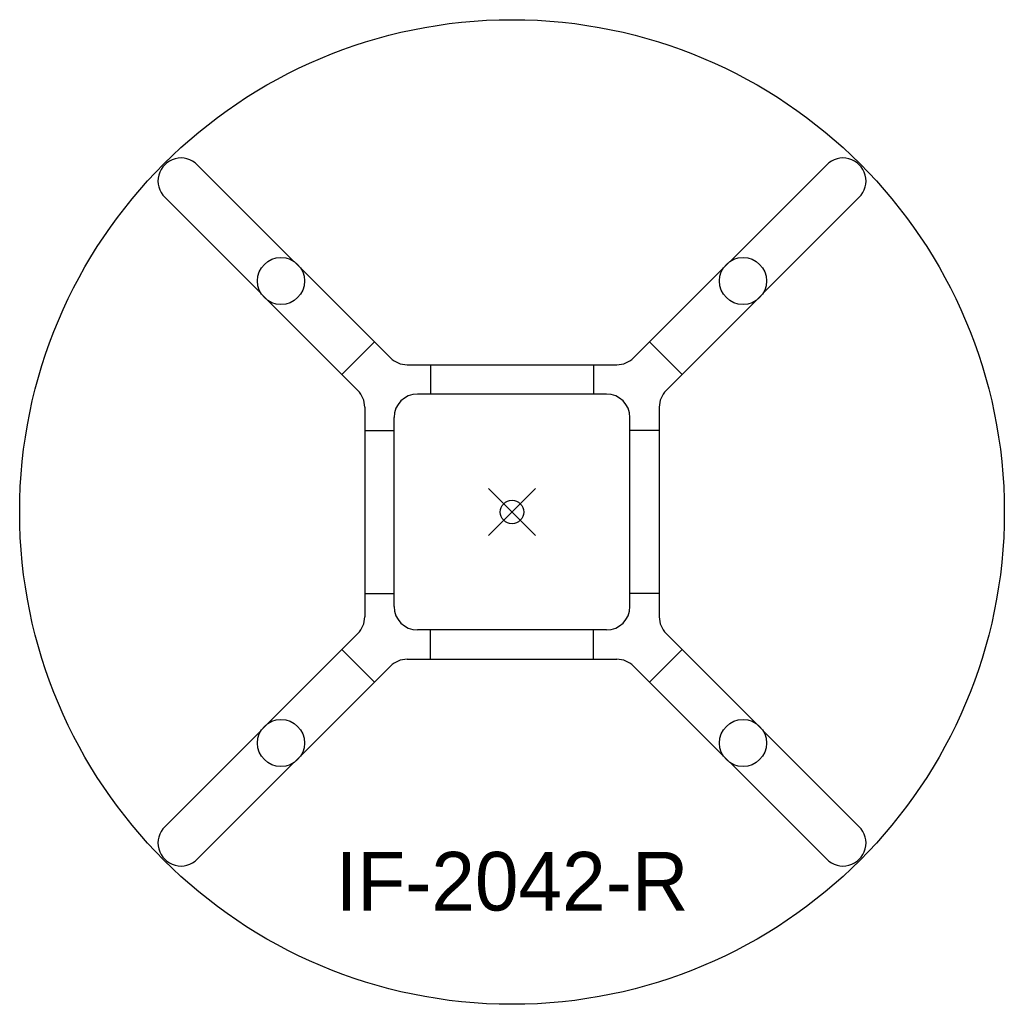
# Model space of a CAD drawing. Header units: inches. Extents: x -21 to 21, y -21 to 21.
import ezdxf
from ezdxf.enums import TextEntityAlignment as Align

# ---------------------------------------------------------------- set-up
doc = ezdxf.new("R2010")
doc.units = ezdxf.units.IN
doc.header["$PDMODE"] = 35
doc.layers.add('AFUCH-P', color=2, linetype='Continuous')
doc.layers.add('AFUCH-P-TN', color=2, linetype='Continuous')

msp = doc.modelspace()

# ---------------------------------------------------------------- linework, layer by layer
at = {"layer": 'AFUCH-P'}
for p, q in [((-5.184, 6.576), (-13.423, 14.815)), ((5.184, 6.576), (13.423, 14.815)), ((-6.576, 5.184), (-14.815, 13.423)), ((6.576, 5.184), (14.815, 13.423)), ((-5.865, 7.257), (-7.257, 5.865)), ((5.865, 7.257), (7.257, 5.865)), ((-4.477, 6.283), (4.477, 6.283)), ((-3.475, 6.283), (-3.475, 5.033)), ((3.475, 6.283), (3.475, 5.033)), ((4.033, 5.033), (-4.033, 5.033)), ((-6.283, 4.477), (-6.283, -4.477)), ((6.283, 4.477), (6.283, -4.477)), ((-5.033, -4.033), (-5.033, 4.033)), ((5.033, -4.033), (5.033, 4.033)), ((-6.283, 3.475), (-5.033, 3.475)), ((6.283, 3.475), (5.033, 3.475)), ((-6.283, -3.475), (-5.033, -3.475)), ((6.283, -3.475), (5.033, -3.475)), ((4.033, -5.033), (-4.033, -5.033)), ((-3.475, -6.283), (-3.475, -5.033)), ((3.475, -6.283), (3.475, -5.033)), ((-6.576, -5.184), (-14.815, -13.423)), ((6.576, -5.184), (14.815, -13.423)), ((-7.257, -5.865), (-5.865, -7.257)), ((7.257, -5.865), (5.865, -7.257)), ((-4.477, -6.283), (4.477, -6.283)), ((-5.184, -6.576), (-13.423, -14.815)), ((5.184, -6.576), (13.423, -14.815))]:
    msp.add_line(p, q, dxfattribs=at)
for centre, radius in [((0, 0), 21), ((-9.854, 9.854), 1.004), ((9.854, 9.854), 1.004), ((-9.854, -9.854), 1.004), ((9.854, -9.854), 1.004)]:
    msp.add_circle(centre, radius, dxfattribs=at)
for centre, radius, start, end in [((-14.119, 14.119), 0.984, 45, 225.0009), ((14.119, 14.119), 0.984, 314.9991, 135), ((-4.477, 7.283), 1, 225, 270), ((4.477, 7.283), 1, 270, 315), ((-7.283, 4.477), 1, 0, 45), ((7.283, 4.477), 1, 135, 180), ((-4.033, 4.033), 1, 90, 180), ((4.033, 4.033), 1, 360, 90), ((-4.033, -4.033), 1, 180, 270), ((4.033, -4.033), 1, 270, 360), ((-7.283, -4.477), 1, 315, 360), ((7.283, -4.477), 1, 180, 225), ((-4.477, -7.283), 1, 90, 135), ((4.477, -7.283), 1, 45, 90), ((-14.119, -14.119), 0.984, 135, 315.0009), ((14.119, -14.119), 0.984, 224.9991, 45)]:
    msp.add_arc(centre, radius, start, end, dxfattribs=at)
msp.add_point((0, 0), dxfattribs=at)

# ---------------------------------------------------------------- texts
at = {"layer": 'AFUCH-P-TN'}
msp.add_text('IF-2042-R', height=2.5, dxfattribs=at).set_placement((0, -17), align=Align.CENTER)

doc.saveas('drawing.dxf')
